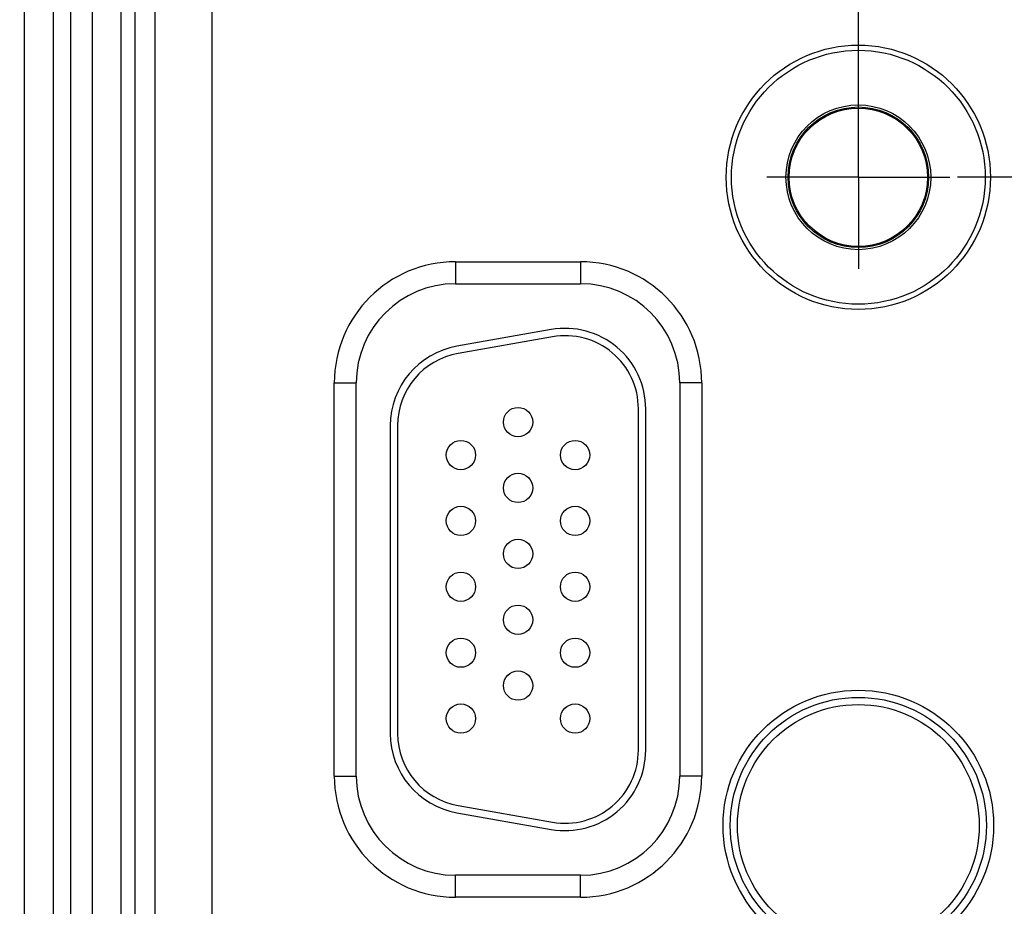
# Model space of a CAD drawing. Header units: inches. Extents: x 0 to 34, y 0 to 22.
# Tile 21 of 111: x 10 to 11.4, y 13.5 to 14.7. Entities that reach past the tile are written whole.
import ezdxf

# ---------------------------------------------------------------- set-up
doc = ezdxf.new("R2010")
doc.units = ezdxf.units.IN
doc.header["$LTSCALE"] = 1.87
doc.header["$MEASUREMENT"] = 0
doc.linetypes.add('CENTER', pattern=[0.6, 0.375, -0.075, 0.075, -0.075])
doc.layers.get('0').update_dxf_attribs({"linetype": 'CONTINUOUS'})
for name, color, linetype in [('02___PRT_ALL_AXES', 7, 'CONTINUOUS'), ('DETAIL', 7, 'CONTINUOUS'), ('DIMENSIONS', 7, 'CONTINUOUS')]:
    doc.layers.add(name, color=color, linetype=linetype)
doc.styles.get("Standard").update_dxf_attribs({"font": 'txt', "width": 0.8})
doc.dimstyles.new('DIMSTYLE_1', dxfattribs={"dimtxt": 0.125, "dimasz": 0.18, "dimexe": 0.125, "dimexo": 0.0625, "dimgap": 0.09, "dimtad": 0, "dimtih": 1, "dimtoh": 1, "dimzin": 4, "dimdsep": 46, "dimtxsty": 'STANDARD', "dimblk": '_FILLED', "dimblk1": '_FILLED', "dimblk2": '_FILLED', "dimcen": 0.09, "dimadec": 0, "dimazin": 0, "dimtp": 0.01, "dimtm": 0.01, "dimtfac": 1, "dimtofl": 0, "dimtmove": 0, "dimatfit": 3, "dimldrblk": '_FILLED', "dimfxl": 1, "dimtolj": 1, "dimtzin": 4, "dimarcsym": 0})

# ---------------------------------------------------------------- blocks, each defined once
blk = doc.blocks.new('*D22')
at = {"layer": 'DIMENSIONS', "color": 2, "linetype": 'CONTINUOUS'}
blk.add_line((11.1846, 14.5132), (11.1846, 16.9873), dxfattribs=at)
at = {"layer": 'DIMENSIONS', "color": 2, "linetype": 'CONTINUOUS', "insert": (11.1221, 17.0498), "char_height": 0.125, "width": 1.225, "attachment_point": 1, "rotation": 90, "line_spacing_factor": 0.9}
blk.add_mtext('3.95{\\Ftxt.shx;\\W1.000000;\\H0.125000; }[100.3]', dxfattribs=at)
blk = doc.blocks.new('_FILLED')
at = {"color": 0, "linetype": 'BYBLOCK'}
blk.add_solid([(0, 0), (-1, 0.1736), (-1, -0.1736)], dxfattribs=at)
blk = doc.blocks.new('*D23')
at = {"layer": 'DIMENSIONS', "color": 2, "linetype": 'CONTINUOUS'}
blk.add_line((13.0446, 14.5132), (13.0446, 16.9873), dxfattribs=at)
at = {"layer": 'DIMENSIONS', "color": 2, "linetype": 'CONTINUOUS', "insert": (12.9821, 17.0498), "char_height": 0.125, "width": 1.225, "attachment_point": 1, "rotation": 90, "line_spacing_factor": 0.9}
blk.add_mtext('5.81{\\Ftxt.shx;\\W1.000000;\\H0.125000; }[147.5]', dxfattribs=at)
blk = doc.blocks.new('*D24')
at = {"layer": 'DIMENSIONS', "color": 2, "linetype": 'CONTINUOUS'}
blk.add_line((16.7646, 14.5132), (16.7646, 16.9873), dxfattribs=at)
at = {"layer": 'DIMENSIONS', "color": 2, "linetype": 'CONTINUOUS', "insert": (16.7021, 17.0498), "char_height": 0.125, "width": 1.025, "attachment_point": 1, "rotation": 90, "line_spacing_factor": 0.9}
blk.add_mtext('9.53{\\Ftxt.shx;\\W1.000000;\\H0.125000; }[242]', dxfattribs=at)

msp = doc.modelspace()

# ---------------------------------------------------------------- linework, layer by layer
at = {"color": 7, "linetype": 'CONTINUOUS'}
for p, q in [((10.0454, 12.9337), (10.0454, 16.1969)), ((10.0847, 12.9337), (10.0847, 16.1969)), ((10.1079, 16.1853), (10.1079, 12.9452)), ((10.1379, 16.1853), (10.1379, 12.9452)), ((10.3019, 13.0039), (10.3019, 16.1266)), ((10.1771, 16.0765), (10.1771, 13.0541)), ((10.1961, 16.0765), (10.1961, 13.0541)), ((10.2239, 13.0819), (10.2239, 16.0487)), ((10.6341, 14.3353), (10.6341, 14.3053)), ((10.6341, 14.3353), (10.8051, 14.3353)), ((10.8051, 14.3353), (10.8051, 14.3053)), ((10.6341, 14.3053), (10.8051, 14.3053)), ((10.765, 14.2426), (10.636, 14.2199)), ((10.7668, 14.2328), (10.6378, 14.21)), ((10.4686, 13.6328), (10.4686, 14.1698)), ((10.4686, 14.1698), (10.4986, 14.1698)), ((10.4986, 13.6328), (10.4986, 14.1698)), ((10.9407, 14.1698), (10.9407, 13.6328)), ((10.9707, 14.1698), (10.9407, 14.1698)), ((10.9707, 14.1698), (10.9707, 13.6328)), ((10.8841, 13.6683), (10.8841, 14.1343)), ((10.8941, 13.6683), (10.8941, 14.1343)), ((10.5451, 14.1115), (10.5451, 13.691)), ((10.5551, 14.1115), (10.5551, 13.691)), ((10.4686, 13.6328), (10.4986, 13.6328)), ((10.9707, 13.6328), (10.9407, 13.6328)), ((10.6378, 13.5925), (10.7668, 13.5698)), ((10.636, 13.5827), (10.765, 13.5599)), ((10.6341, 13.4672), (10.6341, 13.4972)), ((10.8051, 13.4972), (10.6341, 13.4972)), ((10.8051, 13.4672), (10.8051, 13.4972)), ((10.8051, 13.4672), (10.6341, 13.4672))]:
    msp.add_line(p, q, dxfattribs=at)
for centre, radius in [((11.1846, 14.4507), 0.1805), ((11.1846, 14.4507), 0.1734), ((11.1846, 14.4507), 0.0989), ((11.1846, 14.4507), 0.096), ((11.1846, 14.4507), 0.0945), ((10.7196, 14.1163), 0.02), ((10.6416, 14.0713), 0.02), ((10.7976, 14.0713), 0.02), ((10.7196, 14.0263), 0.02), ((10.6416, 13.9813), 0.02), ((10.7976, 13.9813), 0.02), ((10.7196, 13.9363), 0.02), ((10.6416, 13.8913), 0.02), ((10.7976, 13.8913), 0.02), ((10.7196, 13.8463), 0.02), ((10.6416, 13.8013), 0.02), ((10.7976, 13.8013), 0.02), ((10.7196, 13.7563), 0.02), ((11.1846, 13.5653), 0.1848), ((11.1846, 13.5653), 0.175), ((10.6416, 13.7113), 0.02), ((10.7976, 13.7113), 0.02), ((11.1846, 13.5653), 0.1652)]:
    msp.add_circle(centre, radius, dxfattribs=at)
for centre, radius, start, end in [((10.6341, 14.1698), 0.1655, 90, 180), ((10.8051, 14.1698), 0.1655, 0, 90), ((10.6341, 14.1698), 0.1355, 90, 180), ((10.8051, 14.1698), 0.1355, 0, 90), ((10.7841, 14.1343), 0.11, 0, 100), ((10.7841, 14.1343), 0.1, 0, 100), ((10.6551, 14.1115), 0.11, 100, 180), ((10.6551, 14.1115), 0.1, 100, 180), ((10.6551, 13.691), 0.11, 180, 260), ((10.6551, 13.691), 0.1, 180, 260), ((10.7841, 13.6683), 0.11, 260, 360), ((10.7841, 13.6683), 0.1, 260, 360), ((10.6341, 13.6328), 0.1655, 180, 270), ((10.6341, 13.6328), 0.1355, 180, 270), ((10.8051, 13.6328), 0.1655, 270, 360), ((10.8051, 13.6328), 0.1355, 270, 360)]:
    msp.add_arc(centre, radius, start, end, dxfattribs=at)
at = {"layer": '02___PRT_ALL_AXES', "color": 7, "linetype": 'CENTER'}
for q in [(11.1846, 14.5758), (11.0595, 14.4507), (11.1846, 14.3256), (11.3097, 14.4507)]:
    msp.add_line((11.1846, 14.4507), q, dxfattribs=at)
at = {"layer": 'DETAIL', "color": 2, "linetype": 'CENTER'}
msp.add_line((11.32, 14.4514), (16.6377, 14.4505), dxfattribs=at)

# ---------------------------------------------------------------- dimensions: what is measured, and where the dimension line sits
at = {"layer": 'DIMENSIONS', "color": 2, "linetype": 'CONTINUOUS'}
for feature_location, picture, middle in [((11.1846, 14.5132), '*D22', (11.1846, 17.6623)), ((13.0446, 14.5132), '*D23', (13.0446, 17.6623)), ((16.7646, 14.5132), '*D24', (16.7646, 17.5623))]:
    dim = msp.add_ordinate_dim(feature_location=feature_location, offset=(0, 2.474), dtype=1, origin=(7.2365, 14.4507), dimstyle='DIMSTYLE_1', override={"dimtad": 1, "dimtih": 0, "dimtoh": 0}, dxfattribs=at)
    dim.commit()
    dim.dimension.update_dxf_attribs({"geometry": picture, "text_midpoint": middle})

doc.saveas('drawing.dxf')
